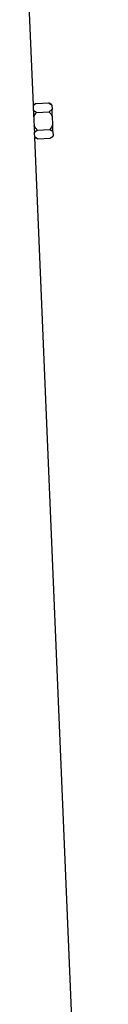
# Model space of a CAD drawing. Header units: millimetres. Extents: x 6 to 730, y 11 to 2128.
# Tile 7 of 9: x 645 to 686, y 1070 to 1599. Entities that reach past the tile are written whole.
import ezdxf

# ---------------------------------------------------------------- set-up
doc = ezdxf.new("R2010")
doc.units = ezdxf.units.MM

msp = doc.modelspace()

# ---------------------------------------------------------------- linework, layer by layer
at = {"color": 7, "linetype": 'Continuous', "lineweight": 25}
for p, q in [((649.27, 1552.9), (645.42, 1644.26)), ((650.72, 1553.82), (649.27, 1552.9)), ((650.72, 1553.82), (657.43, 1554.11)), ((659.11, 1553.23), (657.43, 1554.11)), ((659.12, 1552.97), (659.22, 1550.64)), ((649.37, 1546.83), (649.38, 1546.6)), ((649.38, 1546.6), (649.38, 1546.6)), ((650.92, 1549.08), (657.63, 1549.36)), ((659.37, 1547.02), (659.57, 1542.35)), ((649.58, 1541.93), (649.59, 1541.71)), ((649.58, 1541.93), (649.58, 1541.93)), ((649.79, 1538.38), (651.32, 1539.59)), ((685.92, 682.26), (649.99, 1535.64)), ((649.99, 1535.64), (651.52, 1534.84)), ((651.32, 1539.59), (658.03, 1539.87)), ((658.23, 1535.13), (659.83, 1536.14)), ((659.72, 1538.73), (659.82, 1536.4)), ((651.52, 1534.84), (658.23, 1535.13))]:
    msp.add_line(p, q, dxfattribs=at)
at = {"color": 7, "linetype": 'Continuous', "lineweight": 25, "flags": 128}
for points in [[(659.12, 1552.97), (659.12, 1553.08), (659.11, 1553.16), (659.11, 1553.21), (659.11, 1553.23)], [(649.38, 1546.6), (649.38, 1546.63), (649.38, 1546.66), (649.38, 1546.68), (649.38, 1546.71), (649.38, 1546.74), (649.37, 1546.77), (649.37, 1546.8), (649.37, 1546.83)], [(649.38, 1546.6), (649.48, 1544.12), (649.58, 1541.93)], [(659.37, 1547.02), (659.35, 1547.52), (659.33, 1548.01), (659.31, 1548.49), (659.29, 1548.96), (659.27, 1549.4), (659.25, 1549.84), (659.24, 1550.25), (659.22, 1550.64)], [(649.59, 1541.71), (649.59, 1541.74), (649.59, 1541.77), (649.58, 1541.8), (649.58, 1541.82), (649.58, 1541.85), (649.58, 1541.88), (649.58, 1541.9), (649.58, 1541.93)], [(659.72, 1538.73), (659.71, 1539.12), (659.69, 1539.54), (659.67, 1539.97), (659.65, 1540.41), (659.63, 1540.88), (659.61, 1541.36), (659.59, 1541.85), (659.57, 1542.35)], [(659.83, 1536.14), (659.83, 1536.16), (659.83, 1536.21), (659.82, 1536.29), (659.82, 1536.4)]]:
    msp.add_lwpolyline(points, dxfattribs=at)
at = {"color": 7, "linetype": 'Continuous', "lineweight": 25}
for centre, major_axis, start_param, end_param in [((427.52, 1541.31), (221.63, 14), 6.242912, 6.262755), ((427.52, 1522.28), (222.43, 14.05), 6.279351, 6.299141)]:
    msp.add_ellipse(centre, major_axis=major_axis, ratio=0.576498, start_param=start_param, end_param=end_param, dxfattribs=at)
for points, knots in [([(649.27, 1552.7), (649.52, 1552.93), (649.95, 1553.32), (650.49, 1553.68), (650.72, 1553.82)], [0, 0, 0, 0, 0.58734, 1, 1, 1, 1]), ([(649.27, 1552.79), (649.27, 1552.83), (649.27, 1552.89), (649.27, 1552.76), (649.27, 1552.7)], [0, 0, 0, 0, 0.536045, 1, 1, 1, 1]), ([(657.43, 1554.11), (657.87, 1553.86), (658.51, 1553.51), (658.98, 1553.1), (659.12, 1552.97)], [0, 0, 0, 0, 0.685955, 1, 1, 1, 1]), ([(649.29, 1550.15), (649.31, 1549.48), (649.32, 1548.46), (649.36, 1547.24), (649.37, 1546.83)], [0, 0, 0, 0, 0.661877, 1, 1, 1, 1]), ([(650.92, 1549.08), (650.62, 1549.24), (650.01, 1549.57), (649.54, 1549.96), (649.29, 1550.15)], [0, 0, 0, 0, 0.487918, 1, 1, 1, 1]), ([(649.38, 1546.6), (649.81, 1547.4), (650.28, 1548.26), (650.88, 1549.03), (650.92, 1549.08)], [0, 0, 0, 0, 0.934488, 1, 1, 1, 1]), ([(659.22, 1550.64), (659.21, 1550.62), (658.81, 1550.17), (658.21, 1549.76), (657.63, 1549.36)], [0, 0, 0, 0, 0.029057, 1, 1, 1, 1]), ([(657.63, 1549.36), (657.97, 1548.99), (658.63, 1548.27), (659.13, 1547.43), (659.37, 1547.02)], [0, 0, 0, 0, 0.5152068, 1, 1, 1, 1]), ([(651.32, 1539.59), (650.98, 1539.96), (650.32, 1540.68), (649.82, 1541.52), (649.58, 1541.93)], [0, 0, 0, 0, 0.515054, 1, 1, 1, 1]), ([(649.59, 1541.71), (649.63, 1541), (649.7, 1539.78), (649.76, 1538.79), (649.79, 1538.38)], [0, 0, 0, 0, 0.59002, 1, 1, 1, 1]), ([(659.57, 1542.35), (659.14, 1541.55), (658.68, 1540.68), (658.07, 1539.92), (658.03, 1539.87)], [0, 0, 0, 0, 0.934476, 1, 1, 1, 1]), ([(649.98, 1535.84), (649.98, 1535.78), (649.99, 1535.64), (649.99, 1535.71), (649.98, 1535.75)], [0, 0, 0, 0, 0.480787, 1, 1, 1, 1]), ([(651.52, 1534.84), (651.08, 1535.09), (650.51, 1535.4), (650.08, 1535.76), (649.98, 1535.84)], [0, 0, 0, 0, 0.769501, 1, 1, 1, 1]), ([(658.03, 1539.87), (658.33, 1539.71), (658.98, 1539.36), (659.46, 1538.95), (659.72, 1538.73)], [0, 0, 0, 0, 0.4663281, 1, 1, 1, 1]), ([(659.82, 1536.4), (659.53, 1536.12), (659.07, 1535.68), (658.46, 1535.28), (658.23, 1535.13)], [0, 0, 0, 0, 0.626757, 1, 1, 1, 1])]:
    msp.add_open_spline(points, degree=3, knots=knots, dxfattribs=at)

doc.saveas('drawing.dxf')
